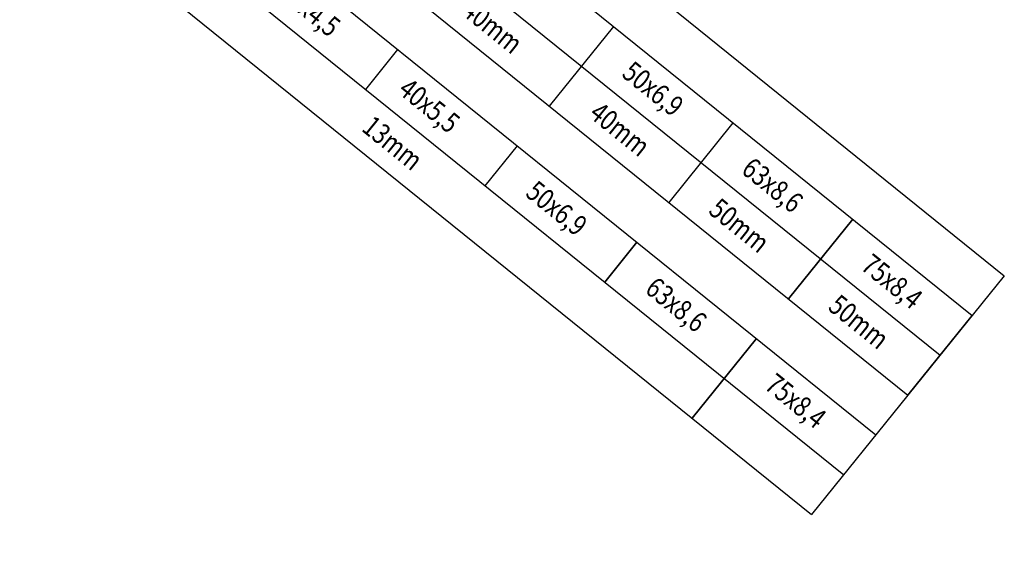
# Model space of a CAD drawing. Header units: millimetres. Extents: x -596506442 to -596040348, y -1160311056 to -1159813945.
# Tile 52 of 77: x -596432910 to -596428098, y -1159907537 to -1159904988. Entities that reach past the tile are written whole.
import ezdxf
from ezdxf.enums import TextEntityAlignment as Align

# ---------------------------------------------------------------- set-up
doc = ezdxf.new("R2010")
doc.units = ezdxf.units.MM
doc.layers.add('Z-legendy', color=7, linetype='Continuous')
doc.layers.add('ZTI-potr_studena-popis', color=7, linetype='Continuous', lineweight=13)
doc.layers.add('ZTI-voda-popis', color=7, linetype='Continuous', lineweight=15)
doc.styles.add('ARIAL', font='arial.ttf', dxfattribs={"width": 0.8})
doc.styles.get("Standard").update_dxf_attribs({"font": 'ic-simplex.shx', "width": 0.8})

msp = doc.modelspace()

# ---------------------------------------------------------------- linework, layer by layer
at = {"layer": 'Z-legendy', "ltscale": 10}
for p, q in [((-596432421.415, -1159902753.165, -27237.554), (-596428097.877, -1159906239.033, -27237.554)), ((-596432578.329, -1159902947.787, -27237.554), (-596428254.792, -1159906433.655, -27237.554)), ((-596432735.244, -1159903142.409, -27237.554), (-596428411.707, -1159906628.277, -27237.554)), ((-596432892.159, -1159903337.031, -27237.554), (-596428568.622, -1159906822.899, -27237.554)), ((-596433049.074, -1159903531.653, -27237.554), (-596428725.536, -1159907017.521, -27237.554)), ((-596433205.989, -1159903726.275, -27237.554), (-596428882.451, -1159907212.144, -27237.554)), ((-596433362.903, -1159903920.897, -27237.554), (-596429039.366, -1159907406.766, -27237.554)), ((-596430320.22, -1159905410.666, -27237.554), (-596430006.391, -1159905021.422, -27237.554)), ((-596431217.916, -1159905329.166, -27237.554), (-596431061.001, -1159905134.544, -27237.554)), ((-596429736.354, -1159905881.411, -27237.554), (-596429422.524, -1159905492.167, -27237.554)), ((-596430634.05, -1159905799.91, -27237.554), (-596430477.135, -1159905605.288, -27237.554)), ((-596428838.658, -1159905962.911, -27237.554), (-596429152.488, -1159906352.155, -27237.554)), ((-596429152.488, -1159906352.155, -27237.554), (-596428838.658, -1159905962.911, -27237.554)), ((-596429893.269, -1159906076.033, -27237.554), (-596430050.184, -1159906270.655, -27237.554)), ((-596430050.184, -1159906270.655, -27237.554), (-596429893.269, -1159906076.033, -27237.554)), ((-596428097.877, -1159906239.033, -27237.554), (-596428568.622, -1159906822.899, -27237.554)), ((-596428568.622, -1159906822.899, -27237.554), (-596428254.792, -1159906433.655, -27237.554)), ((-596429309.403, -1159906546.777, -27237.554), (-596429623.232, -1159906936.021, -27237.554)), ((-596429623.232, -1159906936.021, -27237.554), (-596429309.403, -1159906546.777, -27237.554)), ((-596428568.622, -1159906822.899, -27237.554), (-596429039.366, -1159907406.766, -27237.554))]:
    msp.add_line(p, q, dxfattribs=at)

# ---------------------------------------------------------------- texts
at = {"layer": 'Z-legendy', "ltscale": 10, "width": 0.8}
for s, p in [('40mm', (-596430724.041, -1159904919.399, -27237.554)), ('50x6,9', (-596429941.379, -1159905222.984, -27237.554)), ('40x5,5', (-596431034.79, -1159905304.823, -27237.554)), ('40mm', (-596430101.374, -1159905421.427, -27237.554)), ('13mm', (-596431212.396, -1159905489.067, -27237.554)), ('63x8,6', (-596429357.513, -1159905693.728, -27237.554)), ('50x6,9', (-596430412.123, -1159905806.85, -27237.554)), ('50mm', (-596429517.508, -1159905892.171, -27237.554)), ('75x8,4', (-596428773.647, -1159906164.473, -27237.554)), ('63x8,6', (-596429828.257, -1159906277.594, -27237.554)), ('50mm', (-596428933.642, -1159906362.915, -27237.554)), ('75x8,4', (-596429244.391, -1159906748.339, -27237.554))]:
    msp.add_text(s, height=100, rotation=321.122374, dxfattribs=at).set_placement(p, align=Align.MIDDLE_LEFT)
at = {"layer": 'ZTI-potr_studena-popis', "ltscale": 10, "width": 0.8}
msp.add_text('32x4,5', height=100, rotation=321.122374, dxfattribs=at).set_placement((-596431618.656, -1159904834.078, -27237.554), align=Align.MIDDLE_LEFT)
at = {"layer": 'ZTI-voda-popis', "color": 0, "style": 'ARIAL', "width": 0.8}
msp.add_text('LEGENDA POTRUBÍ KANALIZACE', height=300, rotation=321.122374, dxfattribs=at).set_placement((-596436329.203, -1159907230.847))

doc.saveas('drawing.dxf')
